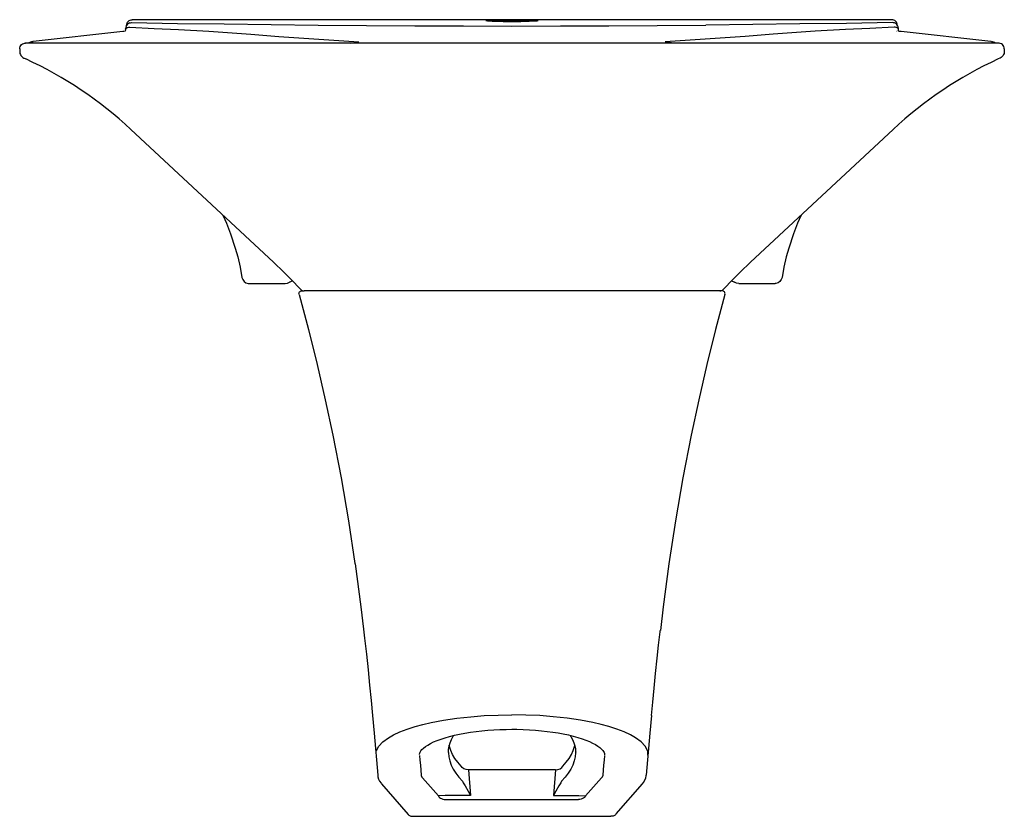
# Model space of a CAD drawing. Header units: millimetres. Extents: x 3636.754 to 3637.444, y 1035.293 to 1035.851.
import ezdxf

# ---------------------------------------------------------------- set-up
doc = ezdxf.new("R2010")
doc.units = ezdxf.units.MM
doc.layers.add('indusa', color=3, linetype='Continuous')

msp = doc.modelspace()

# ---------------------------------------------------------------- linework, layer by layer
at = {"layer": 'indusa'}
for p, q in [((3637.36527, 1035.85107), (3636.83327, 1035.85107)), ((3636.82661, 1035.84271), (3636.76375, 1035.83577)), ((3637.43479, 1035.83577), (3637.37193, 1035.84271)), ((3636.76076, 1035.83492), (3636.75805, 1035.83457)), ((3637.44016, 1035.83458), (3636.75838, 1035.83458)), ((3636.76341, 1035.83571), (3636.76184, 1035.83528)), ((3637.4367, 1035.83528), (3637.43513, 1035.83571)), ((3637.44049, 1035.83457), (3637.43778, 1035.83493)), ((3636.75439, 1035.83058), (3636.75439, 1035.82876)), ((3637.44416, 1035.83058), (3637.44416, 1035.82876)), ((3636.83231, 1035.77415), (3636.93212, 1035.68107)), ((3637.36623, 1035.77415), (3637.26642, 1035.68107)), ((3636.91492, 1035.66625), (3636.94037, 1035.66625)), ((3636.94374, 1035.66743), (3636.9454, 1035.66818)), ((3637.25315, 1035.66818), (3637.25474, 1035.66746)), ((3637.25817, 1035.66624), (3637.28362, 1035.66624)), ((3636.95204, 1035.66107), (3636.95356, 1035.66107)), ((3637.24498, 1035.66107), (3636.95356, 1035.66107)), ((3637.2465, 1035.66107), (3637.24498, 1035.66107)), ((3637.12977, 1035.32546), (3637.06877, 1035.32546)), ((3637.06877, 1035.32546), (3637.07015, 1035.30754)), ((3637.12977, 1035.32546), (3637.12839, 1035.30754)), ((3637.03651, 1035.31987), (3637.04768, 1035.3072)), ((3637.16203, 1035.31987), (3637.15086, 1035.3072)), ((3637.00795, 1035.31556), (3637.02664, 1035.29413)), ((3637.05253, 1035.30754), (3637.04768, 1035.3072)), ((3637.07015, 1035.30754), (3637.05253, 1035.30754)), ((3637.05273, 1035.30462), (3637.14581, 1035.30462)), ((3637.12839, 1035.30754), (3637.14601, 1035.30754)), ((3637.14601, 1035.30754), (3637.15086, 1035.3072)), ((3637.03012, 1035.29294), (3637.16842, 1035.29294))]:
    msp.add_line(p, q, dxfattribs=at)
at = {"layer": 'indusa', "flags": 128}
for points in [[(3636.83145, 1035.84876), (3636.83109, 1035.84865), (3636.8303, 1035.84818), (3636.82969, 1035.84762), (3636.82924, 1035.84702), (3636.82893, 1035.8464), (3636.8287, 1035.84574), (3636.82853, 1035.84494), (3636.82844, 1035.84438)], [(3636.82927, 1035.84706), (3636.82935, 1035.84785), (3636.82958, 1035.8486), (3636.82995, 1035.84929), (3636.83044, 1035.8499), (3636.83105, 1035.8504), (3636.83174, 1035.85077), (3636.83249, 1035.851), (3636.83327, 1035.85107)], [(3636.83144, 1035.84879), (3636.83195, 1035.84892), (3636.83272, 1035.84899)], [(3636.83272, 1035.84899), (3636.86503, 1035.84852), (3636.89761, 1035.84808), (3636.9305, 1035.84767), (3636.96359, 1035.84731)], [(3637.09927, 1035.84963), (3637.09926, 1035.84963), (3637.09616, 1035.84964), (3637.09314, 1035.84968), (3637.0903, 1035.84973), (3637.08771, 1035.84981), (3637.08546, 1035.8499), (3637.08359, 1035.85), (3637.08216, 1035.85011), (3637.08122, 1035.85022), (3637.08088, 1035.8503)], [(3637.08089, 1035.85041), (3637.0809, 1035.85043), (3637.08152, 1035.85052), (3637.08265, 1035.8506), (3637.08425, 1035.85066), (3637.08628, 1035.85072), (3637.08868, 1035.85076), (3637.09137, 1035.8508), (3637.09429, 1035.85082), (3637.09735, 1035.85083), (3637.09927, 1035.85083), (3637.10355, 1035.85082), (3637.10651, 1035.8508), (3637.10927, 1035.85077), (3637.11174, 1035.85073), (3637.11386, 1035.85068), (3637.11556, 1035.85061), (3637.1168, 1035.85054), (3637.11754, 1035.85045), (3637.11761, 1035.85042)], [(3637.11765, 1035.85031), (3637.11747, 1035.85024), (3637.11665, 1035.85014), (3637.11534, 1035.85003), (3637.11357, 1035.84993), (3637.1114, 1035.84983), (3637.10888, 1035.84975), (3637.10538, 1035.84968), (3637.10237, 1035.84964), (3637.09927, 1035.84963)], [(3637.36582, 1035.84899), (3637.33351, 1035.84852), (3637.30093, 1035.84808), (3637.26804, 1035.84767), (3637.23495, 1035.84731)], [(3637.36927, 1035.84707), (3637.36919, 1035.84785), (3637.36896, 1035.8486), (3637.36859, 1035.84929), (3637.3681, 1035.8499), (3637.36749, 1035.8504), (3637.3668, 1035.85077), (3637.36605, 1035.851), (3637.36527, 1035.85107)], [(3637.36711, 1035.84878), (3637.36659, 1035.84892), (3637.36582, 1035.84899)], [(3637.37008, 1035.84435), (3637.36999, 1035.84509), (3637.36973, 1035.84611), (3637.36932, 1035.84697), (3637.36875, 1035.84773), (3637.36805, 1035.84832), (3637.36714, 1035.84877), (3637.36711, 1035.84878)], [(3636.82824, 1035.84292), (3636.82727, 1035.84279), (3636.82661, 1035.84271)], [(3636.82844, 1035.84438), (3636.8284, 1035.84389), (3636.82826, 1035.84301), (3636.82824, 1035.84292)], [(3636.82844, 1035.84438), (3636.82853, 1035.84465), (3636.82875, 1035.84497), (3636.82911, 1035.84525), (3636.82959, 1035.84549), (3636.83017, 1035.84567), (3636.83084, 1035.84579), (3636.83156, 1035.84585)], [(3636.83156, 1035.84585), (3636.84854, 1035.84496), (3636.86563, 1035.84409), (3636.88695, 1035.84305)], [(3636.88695, 1035.84305), (3636.8967, 1035.84231), (3636.91628, 1035.84084), (3636.93594, 1035.83941), (3636.96393, 1035.83744), (3636.99206, 1035.83553)], [(3636.96359, 1035.84731), (3636.99737, 1035.84702), (3637.03129, 1035.8468), (3637.06525, 1035.84667), (3637.09927, 1035.84662), (3637.13321, 1035.84667), (3637.16711, 1035.8468), (3637.20108, 1035.84702), (3637.23495, 1035.84731)], [(3637.31159, 1035.84305), (3637.30184, 1035.84231), (3637.28226, 1035.84084), (3637.26261, 1035.83941), (3637.23461, 1035.83744), (3637.20648, 1035.83553)], [(3637.36698, 1035.84585), (3637.35, 1035.84496), (3637.33291, 1035.84409), (3637.31159, 1035.84305)], [(3637.37009, 1035.84438), (3637.37001, 1035.84465), (3637.36979, 1035.84497), (3637.36943, 1035.84525), (3637.36895, 1035.84549), (3637.36837, 1035.84567), (3637.3677, 1035.84579), (3637.36698, 1035.84585)], [(3637.36921, 1035.8431), (3637.36896, 1035.84316)], [(3637.3703, 1035.84292), (3637.37028, 1035.84304), (3637.37014, 1035.8439), (3637.37009, 1035.84438)], [(3637.37193, 1035.84271), (3637.37049, 1035.84289), (3637.3703, 1035.84292)], [(3636.75439, 1035.83058), (3636.75448, 1035.83142), (3636.75474, 1035.83223), (3636.75517, 1035.83296), (3636.75574, 1035.83359), (3636.75644, 1035.83408), (3636.75722, 1035.83441), (3636.75805, 1035.83457), (3636.75838, 1035.83458)], [(3636.76122, 1035.83509), (3636.76089, 1035.83496), (3636.76076, 1035.83492)], [(3636.76122, 1035.83509), (3636.76184, 1035.83528), (3636.76264, 1035.83532), (3636.76345, 1035.83514)], [(3636.76341, 1035.83571), (3636.76369, 1035.83576), (3636.76375, 1035.83577)], [(3636.98599, 1035.83458), (3636.99202, 1035.83553), (3636.99206, 1035.83553)], [(3637.21255, 1035.83458), (3637.20652, 1035.83553), (3637.20648, 1035.83553)], [(3637.43732, 1035.83509), (3637.4367, 1035.83528), (3637.4359, 1035.83532), (3637.43509, 1035.83514)], [(3637.43778, 1035.83493), (3637.43753, 1035.835), (3637.43732, 1035.83509)], [(3637.44416, 1035.83058), (3637.44407, 1035.83142), (3637.4438, 1035.83223), (3637.44337, 1035.83296), (3637.4428, 1035.83359), (3637.4421, 1035.83408), (3637.44132, 1035.83441), (3637.44049, 1035.83457), (3637.44016, 1035.83458)], [(3636.75439, 1035.82876), (3636.75444, 1035.82805), (3636.75459, 1035.82735), (3636.75484, 1035.82668), (3636.75518, 1035.82605), (3636.75561, 1035.82548), (3636.75612, 1035.82498), (3636.75669, 1035.82455), (3636.75732, 1035.82421)], [(3637.44416, 1035.82876), (3637.4441, 1035.82805), (3637.44395, 1035.82735), (3637.4437, 1035.82668), (3637.44336, 1035.82605), (3637.44293, 1035.82548), (3637.44242, 1035.82498), (3637.44185, 1035.82455), (3637.44122, 1035.82421)], [(3636.75732, 1035.82421), (3636.75759, 1035.82405), (3636.75865, 1035.82355)], [(3637.44122, 1035.82421), (3637.44095, 1035.82405), (3637.43989, 1035.82355)], [(3636.8968, 1035.71402), (3636.89818, 1035.71105), (3636.89919, 1035.70848)], [(3637.30174, 1035.71402), (3637.30036, 1035.71105), (3637.29934, 1035.70846)], [(3636.89919, 1035.70848), (3636.9021, 1035.70112), (3636.90542, 1035.69094), (3636.90542, 1035.69094), (3636.90542, 1035.69094)], [(3637.29934, 1035.70846), (3637.29644, 1035.70112), (3637.29312, 1035.69094), (3637.29312, 1035.69094), (3637.29312, 1035.69094)], [(3636.90542, 1035.69094), (3636.90542, 1035.69094), (3636.9071, 1035.68481), (3636.90874, 1035.67767), (3636.91009, 1035.67047)], [(3637.29312, 1035.69094), (3637.29312, 1035.69094), (3637.29144, 1035.68481), (3637.2898, 1035.67767), (3637.28845, 1035.67047)], [(3636.91009, 1035.67047), (3636.9106, 1035.66892), (3636.91157, 1035.66762), (3636.9129, 1035.66671), (3636.91448, 1035.66627), (3636.91492, 1035.66625)], [(3637.28845, 1035.67047), (3637.28794, 1035.66892), (3637.28697, 1035.66762), (3637.28564, 1035.66671), (3637.28406, 1035.66627), (3637.28362, 1035.66625)], [(3636.94037, 1035.66625), (3636.94202, 1035.66653), (3636.94334, 1035.66723)], [(3636.94334, 1035.66723), (3636.94352, 1035.66732), (3636.9438, 1035.66746)], [(3637.25474, 1035.66746), (3637.2551, 1035.66728)], [(3637.2551, 1035.66728), (3637.25522, 1035.66722)], [(3637.25817, 1035.66625), (3637.25652, 1035.66653), (3637.25522, 1035.66722)], [(3636.95012, 1035.65853), (3636.95005, 1035.65898), (3636.95008, 1035.65944), (3636.95022, 1035.65988), (3636.95045, 1035.66028), (3636.95077, 1035.66061), (3636.95115, 1035.66086), (3636.95159, 1035.66102), (3636.95204, 1035.66107)], [(3636.95012, 1035.65853), (3636.95668, 1035.63409), (3636.9628, 1035.60954), (3636.96848, 1035.58483), (3636.97373, 1035.56003), (3636.97949, 1035.53008), (3636.98467, 1035.50002), (3636.98927, 1035.46998)], [(3637.24842, 1035.65853), (3637.24186, 1035.63409), (3637.23574, 1035.60954), (3637.23006, 1035.58483), (3637.22481, 1035.56003), (3637.21905, 1035.53008), (3637.21387, 1035.50002), (3637.20925, 1035.46985)], [(3637.24842, 1035.65853), (3637.24849, 1035.65898), (3637.24846, 1035.65944), (3637.24832, 1035.65988), (3637.24809, 1035.66028), (3637.24777, 1035.66061), (3637.24739, 1035.66086), (3637.24695, 1035.66102), (3637.2465, 1035.66107)], [(3636.98927, 1035.46998), (3636.98929, 1035.46985), (3636.99339, 1035.43962), (3636.99525, 1035.42399)], [(3637.20925, 1035.46985), (3637.20515, 1035.43962), (3637.20319, 1035.42312)], [(3636.99529, 1035.424), (3636.99604, 1035.41768), (3636.99729, 1035.40657), (3636.99845, 1035.3956), (3636.99955, 1035.38478), (3637.00058, 1035.37412), (3637.00154, 1035.36365)], [(3637.197, 1035.36365), (3637.19785, 1035.37292), (3637.19879, 1035.38271), (3637.19982, 1035.39302), (3637.20096, 1035.40383), (3637.20195, 1035.41283), (3637.20301, 1035.42212), (3637.20314, 1035.42313)], [(3637.00154, 1035.36365), (3637.00265, 1035.35124), (3637.00521, 1035.32168)], [(3637.00418, 1035.33799), (3637.00442, 1035.33908), (3637.006, 1035.3421), (3637.00874, 1035.34508), (3637.01264, 1035.34796), (3637.01636, 1035.35007), (3637.02075, 1035.3521), (3637.02578, 1035.35403), (3637.03141, 1035.35583), (3637.03682, 1035.35729), (3637.04266, 1035.35864), (3637.0513, 1035.36028), (3637.06061, 1035.36165), (3637.07042, 1035.36272), (3637.07983, 1035.36343), (3637.08951, 1035.36386), (3637.09927, 1035.36401)], [(3637.19437, 1035.33799), (3637.19412, 1035.33908), (3637.19254, 1035.3421), (3637.1898, 1035.34508), (3637.1859, 1035.34796), (3637.18218, 1035.35007), (3637.17779, 1035.3521), (3637.17276, 1035.35403), (3637.16713, 1035.35583), (3637.16172, 1035.35729), (3637.15588, 1035.35864), (3637.14724, 1035.36028), (3637.13793, 1035.36165), (3637.12812, 1035.36272), (3637.11871, 1035.36343), (3637.10903, 1035.36386), (3637.09927, 1035.36401)], [(3637.197, 1035.36365), (3637.19589, 1035.35124), (3637.19333, 1035.32168)], [(3637.03446, 1035.33612), (3637.03449, 1035.33677), (3637.03459, 1035.33724), (3637.03487, 1035.3379), (3637.03537, 1035.3387), (3637.03618, 1035.33967), (3637.03726, 1035.3407), (3637.03861, 1035.34176), (3637.04025, 1035.34284), (3637.04218, 1035.34392), (3637.04437, 1035.34499), (3637.04684, 1035.34603), (3637.04955, 1035.34703), (3637.05244, 1035.34797), (3637.05559, 1035.34886), (3637.05897, 1035.34971), (3637.06256, 1035.35049), (3637.0663, 1035.3512), (3637.07017, 1035.35183), (3637.07414, 1035.35237), (3637.07819, 1035.35283), (3637.0823, 1035.3532), (3637.08652, 1035.3535), (3637.09085, 1035.35371), (3637.09522, 1035.35384), (3637.09927, 1035.35387)], [(3637.09927, 1035.35387), (3637.10271, 1035.35385), (3637.10713, 1035.35373), (3637.11144, 1035.35353), (3637.11571, 1035.35325), (3637.11988, 1035.35288), (3637.12389, 1035.35244), (3637.12776, 1035.35192), (3637.13155, 1035.35132), (3637.13523, 1035.35064), (3637.13878, 1035.34989), (3637.14218, 1035.34907), (3637.14538, 1035.34818), (3637.14836, 1035.34725), (3637.15107, 1035.34628), (3637.15351, 1035.34528), (3637.1557, 1035.34426), (3637.15768, 1035.3432), (3637.15939, 1035.34213), (3637.16082, 1035.34108), (3637.16197, 1035.34007), (3637.16284, 1035.33913), (3637.16346, 1035.33827), (3637.16385, 1035.33751), (3637.16401, 1035.33701), (3637.16408, 1035.33645), (3637.16408, 1035.33606)], [(3637.05469, 1035.33811), (3637.05475, 1035.33982), (3637.05514, 1035.34216), (3637.05585, 1035.3445), (3637.05686, 1035.34682), (3637.05815, 1035.34912), (3637.05847, 1035.34958)], [(3637.14007, 1035.34958), (3637.14052, 1035.34891), (3637.14174, 1035.3467), (3637.14269, 1035.3445), (3637.14336, 1035.3423), (3637.14376, 1035.34008), (3637.14386, 1035.33813)], [(3637.05466, 1035.33811), (3637.05467, 1035.33745), (3637.05495, 1035.33458), (3637.05561, 1035.33171), (3637.05664, 1035.32885), (3637.05805, 1035.32601), (3637.05983, 1035.32318), (3637.06199, 1035.32037), (3637.06452, 1035.31759)], [(3637.06372, 1035.32802), (3637.06135, 1035.33075), (3637.05933, 1035.33351), (3637.05768, 1035.33629), (3637.05638, 1035.33908), (3637.05545, 1035.34188), (3637.05521, 1035.34284)], [(3637.14388, 1035.33813), (3637.14387, 1035.33745), (3637.14359, 1035.33458), (3637.14293, 1035.33171), (3637.1419, 1035.32885), (3637.14049, 1035.32601), (3637.13871, 1035.32318), (3637.13655, 1035.32037), (3637.13402, 1035.31759)], [(3637.13482, 1035.32802), (3637.13719, 1035.33075), (3637.13921, 1035.33351), (3637.14086, 1035.33629), (3637.14216, 1035.33908), (3637.14309, 1035.34188), (3637.14333, 1035.34285)], [(3637.19452, 1035.33573), (3637.1945, 1035.3374), (3637.19437, 1035.33799)], [(3637.03446, 1035.33563), (3637.03479, 1035.33214), (3637.0351, 1035.32865), (3637.03564, 1035.3217)], [(3637.16408, 1035.33563), (3637.16375, 1035.33214), (3637.16344, 1035.32865), (3637.1629, 1035.3217)], [(3637.06877, 1035.32546), (3637.06712, 1035.32574), (3637.06564, 1035.32629), (3637.06446, 1035.32708), (3637.06372, 1035.32802)], [(3637.12977, 1035.32546), (3637.13142, 1035.32574), (3637.1329, 1035.32629), (3637.13408, 1035.32708), (3637.13482, 1035.32802)], [(3637.00521, 1035.32168), (3637.00536, 1035.3206), (3637.00583, 1035.319), (3637.00656, 1035.31748), (3637.00755, 1035.31603), (3637.00795, 1035.31556)], [(3637.03564, 1035.3217), (3637.03567, 1035.32147), (3637.03572, 1035.32124), (3637.03579, 1035.32101), (3637.03589, 1035.32078), (3637.03601, 1035.32055), (3637.03615, 1035.32032), (3637.03632, 1035.32009), (3637.03651, 1035.31987)], [(3637.06456, 1035.31751), (3637.06517, 1035.31642), (3637.0664, 1035.31423), (3637.06852, 1035.31045), (3637.07014, 1035.30756), (3637.07015, 1035.30754)], [(3637.13398, 1035.31751), (3637.13337, 1035.31642), (3637.13214, 1035.31423), (3637.13002, 1035.31045), (3637.1284, 1035.30756), (3637.12839, 1035.30754)], [(3637.1629, 1035.3217), (3637.16287, 1035.32147), (3637.16282, 1035.32124), (3637.16275, 1035.32101), (3637.16265, 1035.32078), (3637.16253, 1035.32055), (3637.16239, 1035.32032), (3637.16222, 1035.32009), (3637.16203, 1035.31987)], [(3637.19059, 1035.31556), (3637.19148, 1035.3167), (3637.19237, 1035.31821), (3637.19297, 1035.31976), (3637.1933, 1035.32134), (3637.19333, 1035.32168)], [(3637.17191, 1035.29413), (3637.17228, 1035.29455), (3637.19059, 1035.31556)], [(3637.04768, 1035.3072), (3637.04802, 1035.30666), (3637.04853, 1035.30614), (3637.04919, 1035.30567), (3637.04997, 1035.30528), (3637.05084, 1035.30496), (3637.05177, 1035.30474), (3637.05273, 1035.30462)], [(3637.15086, 1035.3072), (3637.15052, 1035.30666), (3637.15001, 1035.30614), (3637.14935, 1035.30567), (3637.14857, 1035.30528), (3637.1477, 1035.30496), (3637.14677, 1035.30474), (3637.14581, 1035.30462)], [(3637.02664, 1035.29413), (3637.02697, 1035.29378), (3637.02834, 1035.29303), (3637.02989, 1035.29291), (3637.0301, 1035.29294), (3637.03012, 1035.29294)], [(3637.17191, 1035.29413), (3637.17157, 1035.29378), (3637.1702, 1035.29303), (3637.16865, 1035.29291), (3637.16844, 1035.29294), (3637.16842, 1035.29294)]]:
    msp.add_lwpolyline(points, dxfattribs=at)
at = {"layer": 'indusa'}
for centre, radius, start, end in [((3636.64219, 1035.57026), 0.27878, 47, 65.30703), ((3637.55635, 1035.57026), 0.27878, 114.69297, 133), ((3636.62225, 1035.34878), 0.45436, 43.58154, 47), ((3637.57629, 1035.34878), 0.45436, 133, 136.41846), ((3636.95356, 1035.66407), 0.003, 223.58154, 270), ((3637.24498, 1035.66407), 0.003, 270, 316.41846)]:
    msp.add_arc(centre, radius, start, end, dxfattribs=at)

doc.saveas('drawing.dxf')
